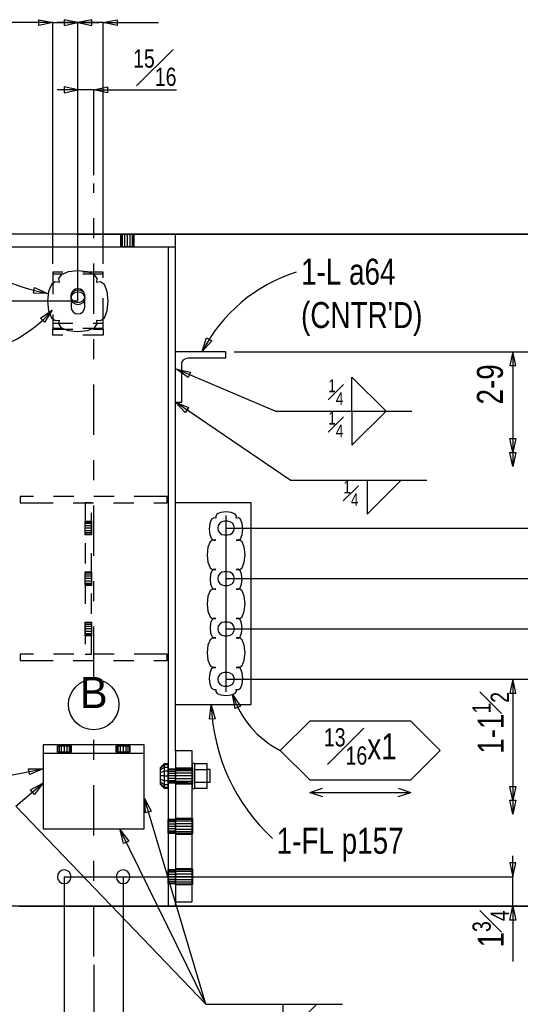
# Model space of a CAD drawing. Header units: inches. Extents: x -17.2 to 17.5, y -11.2 to 11.2.
# Tile 4 of 11: x -9 to -6.5, y 2.6 to 7.4. Entities that reach past the tile are written whole.
import ezdxf
from ezdxf.enums import TextEntityAlignment as Align

# ---------------------------------------------------------------- set-up
doc = ezdxf.new("R2010")
doc.units = ezdxf.units.IN
doc.header["$LTSCALE"] = 2.5
doc.header["$MEASUREMENT"] = 0
doc.linetypes.add('SDS2_5', pattern=[0.04, 0.02, -0.02])
doc.linetypes.add('SDS2_6', pattern=[0.2, 0.1, -0.05, 0, -0.05])
doc.layers.add('Layer_0', color=7, linetype='Continuous')
doc.layers.add('Outline', color=7, linetype='Continuous')
doc.styles.add('MTextWidth', font='txt', dxfattribs={"width": 0.8, "height": 0.2})

msp = doc.modelspace()

# ---------------------------------------------------------------- linework, layer by layer
at = {"color": 1, "linetype": 'Continuous'}
for p, q in [((-8.8508, 7.4228), (-9.1252, 7.4228)), ((-8.9197, 7.408), (-8.9197, 7.4375)), ((-8.9197, 7.4375), (-8.8508, 7.4228)), ((-8.8508, 7.4228), (-8.9197, 7.408)), ((-8.8508, 6.2267), (-8.8508, 7.4228)), ((-8.8508, 7.4228), (-8.7258, 7.4228)), ((-8.7258, 7.4228), (-8.8292, 7.4228)), ((-8.7258, 7.4228), (-8.7947, 7.4375)), ((-8.7947, 7.4375), (-8.7947, 7.408)), ((-8.7947, 7.408), (-8.7258, 7.4228)), ((-8.6569, 7.4375), (-8.7258, 7.4228)), ((-8.7258, 7.4228), (-8.6225, 7.4228)), ((-8.7258, 7.4228), (-8.6569, 7.408)), ((-8.7258, 7.0894), (-8.7258, 7.4228)), ((-8.6008, 7.4228), (-8.7258, 7.4228)), ((-8.7258, 7.0894), (-8.7258, 7.4228)), ((-8.6569, 7.408), (-8.6569, 7.4375)), ((-8.6008, 7.4228), (-8.5319, 7.4375)), ((-8.6008, 6.2267), (-8.6008, 7.4228)), ((-8.6008, 7.4228), (-8.3265, 7.4228)), ((-8.5319, 7.408), (-8.6008, 7.4228)), ((-8.5319, 7.4375), (-8.5319, 7.408)), ((-8.7258, 7.0894), (-8.8292, 7.0894)), ((-8.7258, 7.0894), (-8.7947, 7.1042)), ((-8.7947, 7.1042), (-8.7947, 7.0747)), ((-8.7947, 7.0747), (-8.7258, 7.0894)), ((-8.6477, 7.0894), (-8.7258, 7.0894)), ((-8.7258, 6.041), (-8.7258, 7.0894)), ((-8.6477, 7.0894), (-8.5788, 7.1042)), ((-8.6477, 6.666), (-8.6477, 7.0894)), ((-8.6477, 7.0894), (-8.2374, 7.0894)), ((-8.5788, 7.0747), (-8.6477, 7.0894)), ((-8.5788, 7.1042), (-8.5788, 7.0747)), ((-8.7258, 6.041), (-11.3049, 6.041)), ((-8.912, 5.9573), (-8.8535, 5.9965)), ((-8.8535, 5.9965), (-8.8909, 5.9367)), ((-8.8535, 5.9965), (-8.8535, 5.9965)), ((-8.8909, 5.9367), (-8.912, 5.9573)), ((-8.1099, 5.7924), (-8.0884, 5.8595)), ((-8.0628, 5.8448), (-8.1099, 5.7924)), ((-8.0884, 5.8595), (-8.0628, 5.8448)), ((-8.1099, 5.7924), (-8.1099, 5.7924)), ((-7.9506, 5.791), (-6.5696, 5.791)), ((-6.5696, 5.791), (-6.5844, 5.7221)), ((-6.5548, 5.7221), (-6.5696, 5.791)), ((-6.5696, 5.791), (-6.5696, 5.291)), ((-6.5696, 5.791), (-5.1728, 5.791)), ((-6.5844, 5.7221), (-6.5548, 5.7221)), ((-7.7486, 5.496), (-8.2371, 5.7035)), ((-8.2371, 5.7035), (-8.2371, 5.7035)), ((-8.2371, 5.7035), (-8.1679, 5.6901)), ((-8.1795, 5.6629), (-8.2371, 5.7035)), ((-8.1679, 5.6901), (-8.1795, 5.6629)), ((-7.3675, 5.496), (-7.3675, 5.6654)), ((-7.3675, 5.6654), (-7.1982, 5.496)), ((-7.6738, 5.1545), (-8.2423, 5.541)), ((-8.2423, 5.541), (-8.2423, 5.541)), ((-8.2423, 5.541), (-8.177, 5.5145)), ((-8.1936, 5.4901), (-8.2423, 5.541)), ((-8.177, 5.5145), (-8.1936, 5.4901)), ((-7.7486, 5.496), (-7.0712, 5.496)), ((-7.3675, 5.496), (-7.3675, 5.3267)), ((-7.3675, 5.3267), (-7.1982, 5.496)), ((-6.5696, 5.291), (-6.5844, 5.3599)), ((-6.5844, 5.3599), (-6.5548, 5.3599)), ((-6.5548, 5.3599), (-6.5696, 5.291)), ((-6.5696, 5.2221), (-6.5844, 5.291)), ((-6.5844, 5.291), (-6.5548, 5.291)), ((-6.5696, 5.291), (-6.5696, 5.2221)), ((-6.5548, 5.291), (-6.5696, 5.2221)), ((-7.6738, 5.1545), (-6.9964, 5.1545)), ((-7.2927, 5.1545), (-7.2927, 4.9851)), ((-7.2927, 4.9851), (-7.1234, 5.1545)), ((-7.9915, 4.1035), (-7.9915, 4.9785)), ((-7.9915, 4.916), (-6.2363, 4.916)), ((-7.9915, 4.666), (-6.2363, 4.666)), ((-7.9915, 4.666), (-6.2363, 4.666)), ((-7.9915, 4.416), (-6.2363, 4.416)), ((-7.9915, 4.416), (-6.2363, 4.416)), ((-7.9915, 4.166), (-6.5696, 4.166)), ((-6.5696, 4.166), (-6.5844, 4.0971)), ((-6.5548, 4.0971), (-6.5696, 4.166)), ((-6.5696, 4.166), (-6.5696, 3.566)), ((-6.5696, 4.166), (-6.2363, 4.166)), ((-6.5844, 4.0971), (-6.5548, 4.0971)), ((-9.5377, 3.5963), (-8.8997, 3.7214)), ((-8.9645, 3.6937), (-8.9702, 3.7226)), ((-8.9702, 3.7226), (-8.8997, 3.7214)), ((-8.8997, 3.7214), (-8.9645, 3.6937)), ((-8.8997, 3.7214), (-8.8997, 3.7214)), ((-9.0331, 3.537), (-8.8991, 3.6516)), ((-8.961, 3.6181), (-8.8991, 3.6516)), ((-8.9418, 3.5956), (-8.961, 3.6181)), ((-8.8991, 3.6516), (-8.9418, 3.5956)), ((-8.8991, 3.6516), (-8.8991, 3.6516)), ((-6.5696, 3.566), (-6.5844, 3.6349)), ((-6.5844, 3.6349), (-6.5548, 3.6349)), ((-6.5548, 3.6349), (-6.5696, 3.566)), ((-8.0915, 2.5544), (-8.3967, 3.5744)), ((-8.3967, 3.5744), (-8.3967, 3.5744)), ((-8.3967, 3.5744), (-8.3628, 3.5127)), ((-8.3911, 3.5042), (-8.3967, 3.5744)), ((-6.5696, 3.4971), (-6.5844, 3.566)), ((-6.5844, 3.566), (-6.5548, 3.566)), ((-6.5696, 3.566), (-6.5696, 3.4971)), ((-6.5548, 3.566), (-6.5696, 3.4971)), ((-8.0915, 2.5544), (-9.0331, 3.537)), ((-8.3628, 3.5127), (-8.3911, 3.5042)), ((-8.0915, 2.5544), (-8.5168, 3.4193)), ((-8.5168, 3.4193), (-8.5168, 3.4193)), ((-8.5168, 3.4193), (-8.4731, 3.364)), ((-8.4996, 3.351), (-8.5168, 3.4193)), ((-8.4731, 3.364), (-8.4996, 3.351)), ((-6.5696, 3.1868), (-6.5696, 3.2902)), ((-6.5548, 3.2557), (-6.5844, 3.2557)), ((-6.5844, 3.2557), (-6.5696, 3.1868)), ((-6.5696, 3.1868), (-6.5548, 3.2557)), ((-8.7935, 3.1868), (-8.7935, 2.0187)), ((-8.7935, 3.1868), (-6.5696, 3.1868)), ((-8.5019, 3.1868), (-8.5019, 2.0187)), ((-6.5696, 3.041), (-6.5696, 3.1868)), ((-8.2006, 3.041), (-6.5696, 3.041)), ((-6.5844, 2.9721), (-6.5696, 3.041)), ((-6.5696, 3.041), (-6.5696, 2.7667)), ((-6.5696, 3.041), (-6.5548, 2.9721)), ((-6.5548, 2.9721), (-6.5844, 2.9721)), ((-8.6477, 2.7493), (-8.6477, 2.0187)), ((-8.6477, 2.7493), (-8.6477, 2.0187)), ((-8.0915, 2.5544), (-7.4141, 2.5544)), ((-7.7105, 2.5544), (-7.7105, 2.3851)), ((-7.7105, 2.3851), (-7.5411, 2.5544))]:
    msp.add_line(p, q, dxfattribs=at)
for centre, radius, start, end in [((-7.4039, 5.4272), 0.7949, 107.648, 152.648), ((-9.3475, 6.4276), 0.6557, 273.8834, 318.8834)]:
    msp.add_arc(centre, radius, start, end, dxfattribs=at)
at = {"layer": 'Layer_0', "color": 2, "linetype": 'Continuous'}
for p, q in [((-8.2415, 6.3743), (-9.054, 6.3743)), ((-8.5149, 6.3747), (-8.5149, 6.3743)), ((-8.4472, 6.3743), (-8.4472, 6.3747)), ((-8.2415, 6.3118), (-8.2415, 6.3743)), ((-9.054, 6.3118), (-8.2415, 6.3118)), ((-8.5149, 6.3118), (-8.5149, 6.3114)), ((-8.4472, 6.3114), (-8.4472, 6.3118)), ((-8.2785, 6.3118), (-8.2785, 3.041)), ((-8.2423, 3.8118), (-8.2423, 6.3118)), ((-7.9923, 5.791), (-8.2423, 5.791)), ((-7.9923, 5.7597), (-7.9923, 5.791)), ((-8.211, 5.7285), (-8.2087, 5.7405)), ((-8.211, 5.541), (-8.211, 5.7285)), ((-8.2087, 5.7405), (-8.2019, 5.7506)), ((-8.2019, 5.7506), (-8.1918, 5.7574)), ((-8.1918, 5.7574), (-8.1798, 5.7597)), ((-8.1798, 5.7597), (-7.9923, 5.7597)), ((-8.2423, 5.541), (-8.211, 5.541)), ((-7.8673, 5.041), (-8.2423, 5.041)), ((-7.8673, 4.041), (-7.8673, 5.041)), ((-8.2423, 4.041), (-7.8673, 4.041)), ((-8.3977, 3.841), (-8.8977, 3.841)), ((-8.8977, 3.841), (-8.8977, 3.7993)), ((-8.3977, 3.7993), (-8.3977, 3.841)), ((-8.159, 3.8118), (-8.2423, 3.8118)), ((-8.2423, 3.8118), (-8.2423, 3.0618)), ((-8.159, 3.0618), (-8.159, 3.8118)), ((-8.8977, 3.7993), (-8.3977, 3.7993)), ((-8.8977, 3.7993), (-8.8977, 3.797)), ((-8.8977, 3.797), (-8.8977, 3.7902)), ((-8.8977, 3.7902), (-8.8977, 3.78)), ((-8.8977, 3.78), (-8.8977, 3.7681)), ((-8.8977, 3.7681), (-8.8977, 3.4243)), ((-8.3977, 3.797), (-8.3977, 3.7993)), ((-8.3977, 3.7902), (-8.3977, 3.797)), ((-8.3977, 3.78), (-8.3977, 3.7902)), ((-8.3977, 3.7681), (-8.3977, 3.78)), ((-8.3977, 3.4243), (-8.3977, 3.7681)), ((-8.2785, 3.7207), (-8.2787, 3.7207)), ((-8.1588, 3.7259), (-8.159, 3.7259)), ((-8.2787, 3.653), (-8.2785, 3.653)), ((-8.159, 3.6478), (-8.1588, 3.6478)), ((-8.2785, 3.4707), (-8.279, 3.4707)), ((-8.1585, 3.4759), (-8.159, 3.4759)), ((-8.8977, 3.4243), (-8.3977, 3.4243)), ((-8.279, 3.403), (-8.2785, 3.403)), ((-8.159, 3.3978), (-8.1585, 3.3978)), ((-8.1585, 3.2259), (-8.159, 3.2259)), ((-8.2785, 3.2207), (-8.279, 3.2207)), ((-8.279, 3.153), (-8.2785, 3.153)), ((-8.159, 3.1478), (-8.1585, 3.1478)), ((-9.0169, 3.041), (-9.0125, 3.041)), ((-9.0125, 3.041), (-9, 3.041)), ((-9, 3.041), (-8.9814, 3.041)), ((-8.9814, 3.041), (-8.9594, 3.041)), ((-8.9594, 3.041), (-8.336, 3.041)), ((-8.336, 3.041), (-8.314, 3.041)), ((-8.314, 3.041), (-8.2954, 3.041)), ((-8.2954, 3.041), (-8.2829, 3.041)), ((-8.2829, 3.041), (-8.2785, 3.041)), ((-8.2785, 3.041), (-8.2423, 3.041)), ((-8.2423, 3.0618), (-8.159, 3.0618)), ((-8.2423, 3.041), (-8.2423, 3.0618))]:
    msp.add_line(p, q, dxfattribs=at)
at = {"layer": 'Layer_0', "color": 1, "linetype": 'SDS2_5'}
for p, q in [((-8.5149, 6.3747), (-8.5123, 6.3747)), ((-8.5149, 6.3743), (-8.5149, 6.3118)), ((-8.5123, 6.3743), (-8.5123, 6.3747)), ((-8.5123, 6.3747), (-8.505, 6.3747)), ((-8.5123, 6.3118), (-8.5123, 6.3743)), ((-8.505, 6.3743), (-8.505, 6.3747)), ((-8.505, 6.3747), (-8.494, 6.3747)), ((-8.505, 6.3118), (-8.505, 6.3743)), ((-8.494, 6.3743), (-8.494, 6.3747)), ((-8.494, 6.3747), (-8.481, 6.3747)), ((-8.494, 6.3118), (-8.494, 6.3743)), ((-8.481, 6.3747), (-8.481, 6.3743)), ((-8.481, 6.3747), (-8.4681, 6.3747)), ((-8.481, 6.3743), (-8.481, 6.3118)), ((-8.4681, 6.3747), (-8.4571, 6.3747)), ((-8.4681, 6.3747), (-8.4681, 6.3743)), ((-8.4681, 6.3743), (-8.4681, 6.3118)), ((-8.4571, 6.3747), (-8.4498, 6.3747)), ((-8.4571, 6.3747), (-8.4571, 6.3743)), ((-8.4571, 6.3743), (-8.4571, 6.3118)), ((-8.4498, 6.3747), (-8.4472, 6.3747)), ((-8.4498, 6.3747), (-8.4498, 6.3743)), ((-8.4498, 6.3743), (-8.4498, 6.3118)), ((-8.4472, 6.3118), (-8.4472, 6.3743)), ((-8.5123, 6.3114), (-8.5149, 6.3114)), ((-8.5123, 6.3114), (-8.5123, 6.3118)), ((-8.505, 6.3114), (-8.5123, 6.3114)), ((-8.505, 6.3114), (-8.505, 6.3118)), ((-8.494, 6.3114), (-8.505, 6.3114)), ((-8.494, 6.3114), (-8.494, 6.3118)), ((-8.481, 6.3114), (-8.494, 6.3114)), ((-8.481, 6.3118), (-8.481, 6.3114)), ((-8.4681, 6.3114), (-8.481, 6.3114)), ((-8.4681, 6.3118), (-8.4681, 6.3114)), ((-8.4571, 6.3114), (-8.4681, 6.3114)), ((-8.4571, 6.3118), (-8.4571, 6.3114)), ((-8.4498, 6.3114), (-8.4571, 6.3114)), ((-8.4498, 6.3118), (-8.4498, 6.3114)), ((-8.4472, 6.3114), (-8.4498, 6.3114)), ((-8.6008, 6.1851), (-8.8508, 6.1851)), ((-8.8508, 6.1851), (-8.8508, 6.1757)), ((-8.6008, 6.1757), (-8.8508, 6.1757)), ((-8.8508, 6.1757), (-8.8508, 5.957)), ((-8.6008, 6.1757), (-8.6008, 6.1851)), ((-8.6008, 5.957), (-8.6008, 6.1757)), ((-8.7597, 6.0659), (-8.7571, 6.0782)), ((-8.7597, 6.0563), (-8.7571, 6.0687)), ((-8.7571, 6.0535), (-8.7597, 6.0659)), ((-8.7571, 6.0439), (-8.7597, 6.0563)), ((-8.7571, 6.0782), (-8.7498, 6.0887)), ((-8.7571, 6.0687), (-8.7498, 6.0791)), ((-8.7498, 6.0887), (-8.7388, 6.0957)), ((-8.7498, 6.0791), (-8.7388, 6.0862)), ((-8.7388, 6.0957), (-8.7258, 6.0982)), ((-8.7388, 6.0862), (-8.7258, 6.0886)), ((-8.7258, 6.0982), (-8.7129, 6.0957)), ((-8.7258, 6.0886), (-8.7129, 6.0862)), ((-8.7129, 6.0957), (-8.7019, 6.0887)), ((-8.7129, 6.0862), (-8.7019, 6.0791)), ((-8.7019, 6.0887), (-8.6946, 6.0782)), ((-8.7019, 6.0791), (-8.6946, 6.0687)), ((-8.6946, 6.0782), (-8.692, 6.0659)), ((-8.6946, 6.0687), (-8.692, 6.0563)), ((-8.692, 6.0659), (-8.6946, 6.0535)), ((-8.692, 6.0563), (-8.6946, 6.0439)), ((-8.7498, 6.043), (-8.7571, 6.0535)), ((-8.7498, 6.0335), (-8.7571, 6.0439)), ((-8.7388, 6.036), (-8.7498, 6.043)), ((-8.7388, 6.0264), (-8.7498, 6.0335)), ((-8.7258, 6.0336), (-8.7388, 6.036)), ((-8.7258, 6.024), (-8.7388, 6.0264)), ((-8.7129, 6.036), (-8.7258, 6.0336)), ((-8.7129, 6.0264), (-8.7258, 6.024)), ((-8.7019, 6.043), (-8.7129, 6.036)), ((-8.7019, 6.0335), (-8.7129, 6.0264)), ((-8.6946, 6.0535), (-8.7019, 6.043)), ((-8.6946, 6.0439), (-8.7019, 6.0335)), ((-8.8508, 5.957), (-8.8508, 5.9449)), ((-8.8508, 5.9449), (-8.8508, 5.9332)), ((-8.8508, 5.9332), (-8.8508, 5.9237)), ((-8.8508, 5.9332), (-8.6008, 5.9332)), ((-8.8508, 5.9237), (-8.8508, 5.9178)), ((-8.8508, 5.9178), (-8.8508, 5.903)), ((-8.6008, 5.9449), (-8.6008, 5.957)), ((-8.6008, 5.9332), (-8.6008, 5.9449)), ((-8.6008, 5.9237), (-8.6008, 5.9332)), ((-8.6008, 5.9178), (-8.6008, 5.9237)), ((-8.6008, 5.9029), (-8.6008, 5.9178)), ((-8.6008, 5.9067), (-8.8508, 5.9067)), ((-8.8508, 5.903), (-8.8508, 5.9029)), ((-8.8508, 5.9029), (-8.6008, 5.9029)), ((-8.8508, 5.8731), (-8.8508, 5.9029)), ((-8.6008, 5.8731), (-8.8508, 5.8731)), ((-8.6008, 5.9029), (-8.6008, 5.8731)), ((-8.9492, 5.0722), (-9.0117, 5.0722)), ((-9.0117, 5.0722), (-9.0117, 5.041)), ((-9.0117, 5.041), (-8.9492, 5.041)), ((-8.3463, 5.0722), (-8.9492, 5.0722)), ((-8.9492, 5.041), (-8.3463, 5.041)), ((-8.6592, 5.041), (-8.6904, 5.041)), ((-8.6904, 5.041), (-8.6904, 4.291)), ((-8.6592, 4.291), (-8.6592, 5.041)), ((-8.2838, 5.0722), (-8.3463, 5.0722)), ((-8.3463, 5.041), (-8.2838, 5.041)), ((-8.2838, 5.041), (-8.2838, 5.0722)), ((-8.6908, 4.9499), (-8.6588, 4.9499)), ((-8.6908, 4.9473), (-8.6908, 4.9499)), ((-8.6908, 4.9473), (-8.6588, 4.9473)), ((-8.6908, 4.9399), (-8.6908, 4.9473)), ((-8.6908, 4.9399), (-8.6588, 4.9399)), ((-8.6908, 4.929), (-8.6908, 4.9399)), ((-8.6588, 4.9499), (-8.6588, 4.9473)), ((-8.6588, 4.9473), (-8.6588, 4.9399)), ((-8.6588, 4.9399), (-8.6588, 4.929)), ((-8.6908, 4.929), (-8.6588, 4.929)), ((-8.6908, 4.916), (-8.6908, 4.929)), ((-8.6588, 4.916), (-8.6908, 4.916)), ((-8.6908, 4.903), (-8.6908, 4.916)), ((-8.6588, 4.903), (-8.6908, 4.903)), ((-8.6908, 4.8921), (-8.6908, 4.903)), ((-8.6588, 4.8921), (-8.6908, 4.8921)), ((-8.6908, 4.8847), (-8.6908, 4.8921)), ((-8.6588, 4.8847), (-8.6908, 4.8847)), ((-8.6908, 4.8821), (-8.6908, 4.8847)), ((-8.6588, 4.929), (-8.6588, 4.916)), ((-8.6588, 4.916), (-8.6588, 4.903)), ((-8.6588, 4.903), (-8.6588, 4.8921)), ((-8.6588, 4.8921), (-8.6588, 4.8847)), ((-8.6588, 4.8847), (-8.6588, 4.8821)), ((-8.6588, 4.8821), (-8.6908, 4.8821)), ((-8.6908, 4.6999), (-8.6588, 4.6999)), ((-8.6908, 4.6973), (-8.6908, 4.6999)), ((-8.6908, 4.6973), (-8.6588, 4.6973)), ((-8.6908, 4.6899), (-8.6908, 4.6973)), ((-8.6908, 4.6899), (-8.6588, 4.6899)), ((-8.6908, 4.679), (-8.6908, 4.6899)), ((-8.6588, 4.6999), (-8.6588, 4.6973)), ((-8.6588, 4.6973), (-8.6588, 4.6899)), ((-8.6588, 4.6899), (-8.6588, 4.679)), ((-8.6908, 4.679), (-8.6588, 4.679)), ((-8.6908, 4.666), (-8.6908, 4.679)), ((-8.6588, 4.666), (-8.6908, 4.666)), ((-8.6908, 4.653), (-8.6908, 4.666)), ((-8.6588, 4.653), (-8.6908, 4.653)), ((-8.6908, 4.6421), (-8.6908, 4.653)), ((-8.6588, 4.6421), (-8.6908, 4.6421)), ((-8.6908, 4.6347), (-8.6908, 4.6421)), ((-8.6588, 4.679), (-8.6588, 4.666)), ((-8.6588, 4.666), (-8.6588, 4.653)), ((-8.6588, 4.653), (-8.6588, 4.6421)), ((-8.6588, 4.6421), (-8.6588, 4.6347)), ((-8.6588, 4.6347), (-8.6908, 4.6347)), ((-8.6908, 4.6321), (-8.6908, 4.6347)), ((-8.6588, 4.6321), (-8.6908, 4.6321)), ((-8.6588, 4.6347), (-8.6588, 4.6321)), ((-8.6908, 4.4499), (-8.6588, 4.4499)), ((-8.6908, 4.4473), (-8.6908, 4.4499)), ((-8.6908, 4.4473), (-8.6588, 4.4473)), ((-8.6908, 4.4399), (-8.6908, 4.4473)), ((-8.6588, 4.4499), (-8.6588, 4.4473)), ((-8.6588, 4.4473), (-8.6588, 4.4399)), ((-8.6908, 4.4399), (-8.6588, 4.4399)), ((-8.6908, 4.429), (-8.6908, 4.4399)), ((-8.6908, 4.429), (-8.6588, 4.429)), ((-8.6908, 4.416), (-8.6908, 4.429)), ((-8.6588, 4.416), (-8.6908, 4.416)), ((-8.6908, 4.403), (-8.6908, 4.416)), ((-8.6588, 4.403), (-8.6908, 4.403)), ((-8.6908, 4.3921), (-8.6908, 4.403)), ((-8.6588, 4.4399), (-8.6588, 4.429)), ((-8.6588, 4.429), (-8.6588, 4.416)), ((-8.6588, 4.416), (-8.6588, 4.403)), ((-8.6588, 4.403), (-8.6588, 4.3921)), ((-8.6588, 4.3921), (-8.6908, 4.3921)), ((-8.6908, 4.3847), (-8.6908, 4.3921)), ((-8.6588, 4.3847), (-8.6908, 4.3847)), ((-8.6908, 4.3821), (-8.6908, 4.3847)), ((-8.6588, 4.3821), (-8.6908, 4.3821)), ((-8.6588, 4.3921), (-8.6588, 4.3847)), ((-8.6588, 4.3847), (-8.6588, 4.3821)), ((-8.9492, 4.291), (-9.0117, 4.291)), ((-9.0117, 4.291), (-9.0117, 4.2597)), ((-9.0117, 4.2597), (-8.9492, 4.2597)), ((-8.3463, 4.291), (-8.9492, 4.291)), ((-8.9492, 4.2597), (-8.3463, 4.2597)), ((-8.6904, 4.291), (-8.6592, 4.291)), ((-8.2838, 4.291), (-8.3463, 4.291)), ((-8.3463, 4.2597), (-8.2838, 4.2597)), ((-8.2838, 4.2597), (-8.2838, 4.291)), ((-8.8274, 3.8358), (-8.8274, 3.8362)), ((-8.8274, 3.8362), (-8.8248, 3.8362)), ((-8.8274, 3.8045), (-8.8274, 3.8358)), ((-8.8248, 3.8358), (-8.8248, 3.8362)), ((-8.8248, 3.8362), (-8.8175, 3.8362)), ((-8.8248, 3.8045), (-8.8248, 3.8358)), ((-8.8175, 3.8358), (-8.8175, 3.8362)), ((-8.8175, 3.8362), (-8.8065, 3.8362)), ((-8.8175, 3.8045), (-8.8175, 3.8358)), ((-8.8065, 3.8358), (-8.8065, 3.8362)), ((-8.8065, 3.8362), (-8.7935, 3.8362)), ((-8.8065, 3.8045), (-8.8065, 3.8358)), ((-8.7935, 3.8362), (-8.7935, 3.8358)), ((-8.7935, 3.8362), (-8.7806, 3.8362)), ((-8.7935, 3.8358), (-8.7935, 3.8045)), ((-8.7806, 3.8362), (-8.7806, 3.8358)), ((-8.7806, 3.8362), (-8.7696, 3.8362)), ((-8.7806, 3.8358), (-8.7806, 3.8045)), ((-8.7696, 3.8362), (-8.7696, 3.8358)), ((-8.7696, 3.8362), (-8.7623, 3.8362)), ((-8.7696, 3.8358), (-8.7696, 3.8045)), ((-8.7623, 3.8362), (-8.7623, 3.8358)), ((-8.7623, 3.8362), (-8.7597, 3.8362)), ((-8.7623, 3.8358), (-8.7623, 3.8045)), ((-8.7597, 3.8362), (-8.7597, 3.8358)), ((-8.7597, 3.8358), (-8.7597, 3.8045)), ((-8.5357, 3.8358), (-8.5357, 3.8362)), ((-8.5357, 3.8362), (-8.5332, 3.8362)), ((-8.5357, 3.8045), (-8.5357, 3.8358)), ((-8.5332, 3.8358), (-8.5332, 3.8362)), ((-8.5332, 3.8362), (-8.5258, 3.8362)), ((-8.5332, 3.8045), (-8.5332, 3.8358)), ((-8.5258, 3.8358), (-8.5258, 3.8362)), ((-8.5258, 3.8362), (-8.5148, 3.8362)), ((-8.5258, 3.8045), (-8.5258, 3.8358)), ((-8.5148, 3.8358), (-8.5148, 3.8362)), ((-8.5148, 3.8362), (-8.5019, 3.8362)), ((-8.5148, 3.8045), (-8.5148, 3.8358)), ((-8.5019, 3.8362), (-8.5019, 3.8358)), ((-8.5019, 3.8362), (-8.4889, 3.8362)), ((-8.5019, 3.8358), (-8.5019, 3.8045)), ((-8.4889, 3.8362), (-8.4889, 3.8358)), ((-8.4889, 3.8362), (-8.4779, 3.8362)), ((-8.4889, 3.8358), (-8.4889, 3.8045)), ((-8.4779, 3.8362), (-8.4779, 3.8358)), ((-8.4779, 3.8362), (-8.4706, 3.8362)), ((-8.4779, 3.8358), (-8.4779, 3.8045)), ((-8.4706, 3.8362), (-8.4706, 3.8358)), ((-8.4706, 3.8362), (-8.468, 3.8362)), ((-8.4706, 3.8358), (-8.4706, 3.8045)), ((-8.468, 3.8362), (-8.468, 3.8358)), ((-8.468, 3.8358), (-8.468, 3.8045)), ((-8.8274, 3.8041), (-8.8274, 3.8045)), ((-8.8248, 3.8041), (-8.8274, 3.8041)), ((-8.8248, 3.8041), (-8.8248, 3.8045)), ((-8.8175, 3.8041), (-8.8248, 3.8041)), ((-8.8175, 3.8041), (-8.8175, 3.8045)), ((-8.8065, 3.8041), (-8.8175, 3.8041)), ((-8.8065, 3.8041), (-8.8065, 3.8045)), ((-8.7935, 3.8041), (-8.8065, 3.8041)), ((-8.7935, 3.8045), (-8.7935, 3.8041)), ((-8.7806, 3.8041), (-8.7935, 3.8041)), ((-8.7806, 3.8045), (-8.7806, 3.8041)), ((-8.7696, 3.8041), (-8.7806, 3.8041)), ((-8.7696, 3.8045), (-8.7696, 3.8041)), ((-8.7623, 3.8041), (-8.7696, 3.8041)), ((-8.7623, 3.8045), (-8.7623, 3.8041)), ((-8.7597, 3.8041), (-8.7623, 3.8041)), ((-8.7597, 3.8045), (-8.7597, 3.8041)), ((-8.5357, 3.8041), (-8.5357, 3.8045)), ((-8.5332, 3.8041), (-8.5357, 3.8041)), ((-8.5332, 3.8041), (-8.5332, 3.8045)), ((-8.5258, 3.8041), (-8.5332, 3.8041)), ((-8.5258, 3.8041), (-8.5258, 3.8045)), ((-8.5148, 3.8041), (-8.5258, 3.8041)), ((-8.5148, 3.8041), (-8.5148, 3.8045)), ((-8.5019, 3.8041), (-8.5148, 3.8041)), ((-8.5019, 3.8045), (-8.5019, 3.8041)), ((-8.4889, 3.8041), (-8.5019, 3.8041)), ((-8.4889, 3.8045), (-8.4889, 3.8041)), ((-8.4779, 3.8041), (-8.4889, 3.8041)), ((-8.4779, 3.8045), (-8.4779, 3.8041)), ((-8.4706, 3.8041), (-8.4779, 3.8041)), ((-8.4706, 3.8045), (-8.4706, 3.8041)), ((-8.468, 3.8041), (-8.4706, 3.8041)), ((-8.468, 3.8045), (-8.468, 3.8041)), ((-8.2787, 3.7207), (-8.279, 3.7207)), ((-8.279, 3.7181), (-8.279, 3.7207)), ((-8.279, 3.7181), (-8.2787, 3.7181)), ((-8.279, 3.7108), (-8.279, 3.7181)), ((-8.2787, 3.7181), (-8.2785, 3.7181)), ((-8.1588, 3.7181), (-8.2787, 3.7181)), ((-8.2419, 3.7207), (-8.2785, 3.7207)), ((-8.2785, 3.7181), (-8.2419, 3.7181)), ((-8.159, 3.7259), (-8.2427, 3.7259)), ((-8.2427, 3.7229), (-8.2427, 3.7259)), ((-8.2427, 3.7229), (-8.159, 3.7229)), ((-8.2427, 3.7145), (-8.2427, 3.7229)), ((-8.2427, 3.7145), (-8.159, 3.7145)), ((-8.2427, 3.7018), (-8.2427, 3.7145)), ((-8.2419, 3.7207), (-8.2419, 3.7181)), ((-8.159, 3.7229), (-8.1588, 3.7229)), ((-8.159, 3.7145), (-8.1588, 3.7145)), ((-8.1585, 3.7259), (-8.1588, 3.7259)), ((-8.1588, 3.7229), (-8.1585, 3.7229)), ((-8.1588, 3.7145), (-8.1585, 3.7145)), ((-8.1585, 3.7259), (-8.1585, 3.7229)), ((-8.1585, 3.7229), (-8.1585, 3.7145)), ((-8.1585, 3.7145), (-8.1585, 3.7018)), ((-8.279, 3.7108), (-8.2787, 3.7108)), ((-8.279, 3.6998), (-8.279, 3.7108)), ((-8.279, 3.6998), (-8.2787, 3.6998)), ((-8.279, 3.6868), (-8.279, 3.6998)), ((-8.279, 3.6739), (-8.279, 3.6868)), ((-8.2787, 3.6739), (-8.279, 3.6739)), ((-8.279, 3.6629), (-8.279, 3.6739)), ((-8.2787, 3.6629), (-8.279, 3.6629)), ((-8.279, 3.6556), (-8.279, 3.6629)), ((-8.2787, 3.7108), (-8.2785, 3.7108)), ((-8.2787, 3.6998), (-8.2785, 3.6998)), ((-8.2785, 3.6868), (-8.2787, 3.6868)), ((-8.2785, 3.6739), (-8.2787, 3.6739)), ((-8.2785, 3.6629), (-8.2787, 3.6629)), ((-8.2785, 3.7108), (-8.2419, 3.7108)), ((-8.2785, 3.6998), (-8.2419, 3.6998)), ((-8.2423, 3.6868), (-8.2785, 3.6868)), ((-8.2419, 3.6739), (-8.2785, 3.6739)), ((-8.2419, 3.6629), (-8.2785, 3.6629)), ((-8.2427, 3.7018), (-8.159, 3.7018)), ((-8.2427, 3.6868), (-8.2427, 3.7018)), ((-8.159, 3.6868), (-8.2427, 3.6868)), ((-8.2427, 3.6719), (-8.2427, 3.6868)), ((-8.159, 3.6719), (-8.2427, 3.6719)), ((-8.2427, 3.6592), (-8.2427, 3.6719)), ((-8.2419, 3.7108), (-8.2419, 3.6998)), ((-8.2419, 3.6998), (-8.2419, 3.6868)), ((-8.2419, 3.6868), (-8.2419, 3.6739)), ((-8.2419, 3.6739), (-8.2419, 3.6629)), ((-8.159, 3.7018), (-8.1588, 3.7018)), ((-8.1588, 3.6868), (-8.159, 3.6868)), ((-8.1588, 3.6719), (-8.159, 3.6719)), ((-8.1588, 3.7018), (-8.1585, 3.7018)), ((-8.1585, 3.6868), (-8.1588, 3.6868)), ((-8.1585, 3.6719), (-8.1588, 3.6719)), ((-8.1585, 3.7018), (-8.1585, 3.6868)), ((-8.1585, 3.6868), (-8.1585, 3.6719)), ((-8.1585, 3.6719), (-8.1585, 3.6592)), ((-8.2787, 3.6556), (-8.279, 3.6556)), ((-8.279, 3.653), (-8.279, 3.6556)), ((-8.279, 3.653), (-8.2787, 3.653)), ((-8.2785, 3.6556), (-8.2787, 3.6556)), ((-8.2787, 3.6556), (-8.1588, 3.6556)), ((-8.2419, 3.6556), (-8.2785, 3.6556)), ((-8.2785, 3.653), (-8.2419, 3.653)), ((-8.159, 3.6592), (-8.2427, 3.6592)), ((-8.2427, 3.6507), (-8.2427, 3.6592)), ((-8.159, 3.6507), (-8.2427, 3.6507)), ((-8.2427, 3.6478), (-8.2427, 3.6507)), ((-8.2427, 3.6478), (-8.159, 3.6478)), ((-8.2419, 3.6556), (-8.2419, 3.653)), ((-8.1588, 3.6592), (-8.159, 3.6592)), ((-8.1588, 3.6507), (-8.159, 3.6507)), ((-8.1585, 3.6592), (-8.1588, 3.6592)), ((-8.1585, 3.6507), (-8.1588, 3.6507)), ((-8.1588, 3.6478), (-8.1585, 3.6478)), ((-8.1585, 3.6592), (-8.1585, 3.6507)), ((-8.1585, 3.6507), (-8.1585, 3.6478)), ((-8.279, 3.4681), (-8.279, 3.4707)), ((-8.279, 3.4681), (-8.2785, 3.4681)), ((-8.279, 3.4608), (-8.279, 3.4681)), ((-8.2419, 3.4707), (-8.2785, 3.4707)), ((-8.2785, 3.4681), (-8.2419, 3.4681)), ((-8.159, 3.4759), (-8.2427, 3.4759)), ((-8.2427, 3.4729), (-8.2427, 3.4759)), ((-8.2427, 3.4729), (-8.159, 3.4729)), ((-8.2427, 3.4645), (-8.2427, 3.4729)), ((-8.2419, 3.4707), (-8.2419, 3.4681)), ((-8.159, 3.4729), (-8.1585, 3.4729)), ((-8.1585, 3.4759), (-8.1585, 3.4729)), ((-8.1585, 3.4729), (-8.1585, 3.4645)), ((-8.279, 3.4608), (-8.2785, 3.4608)), ((-8.279, 3.4498), (-8.279, 3.4608)), ((-8.279, 3.4498), (-8.2785, 3.4498)), ((-8.279, 3.4368), (-8.279, 3.4498)), ((-8.2785, 3.4368), (-8.279, 3.4368)), ((-8.279, 3.4239), (-8.279, 3.4368)), ((-8.2785, 3.4239), (-8.279, 3.4239)), ((-8.279, 3.4129), (-8.279, 3.4239)), ((-8.2785, 3.4608), (-8.2419, 3.4608)), ((-8.2785, 3.4498), (-8.2419, 3.4498)), ((-8.2423, 3.4368), (-8.2785, 3.4368)), ((-8.2419, 3.4239), (-8.2785, 3.4239)), ((-8.2427, 3.4645), (-8.159, 3.4645)), ((-8.2427, 3.4518), (-8.2427, 3.4645)), ((-8.2427, 3.4518), (-8.159, 3.4518)), ((-8.2427, 3.4368), (-8.2427, 3.4518)), ((-8.159, 3.4368), (-8.2427, 3.4368)), ((-8.2427, 3.4219), (-8.2427, 3.4368)), ((-8.159, 3.4219), (-8.2427, 3.4219)), ((-8.2427, 3.4092), (-8.2427, 3.4219)), ((-8.2419, 3.4608), (-8.2419, 3.4498)), ((-8.2419, 3.4498), (-8.2419, 3.4368)), ((-8.2419, 3.4368), (-8.2419, 3.4239)), ((-8.2419, 3.4239), (-8.2419, 3.4129)), ((-8.159, 3.4645), (-8.1585, 3.4645)), ((-8.159, 3.4518), (-8.1585, 3.4518)), ((-8.1585, 3.4368), (-8.159, 3.4368)), ((-8.1585, 3.4219), (-8.159, 3.4219)), ((-8.1585, 3.4645), (-8.1585, 3.4518)), ((-8.1585, 3.4518), (-8.1585, 3.4368)), ((-8.1585, 3.4368), (-8.1585, 3.4219)), ((-8.1585, 3.4219), (-8.1585, 3.4092)), ((-8.2785, 3.4129), (-8.279, 3.4129)), ((-8.279, 3.4056), (-8.279, 3.4129)), ((-8.2785, 3.4056), (-8.279, 3.4056)), ((-8.279, 3.403), (-8.279, 3.4056)), ((-8.2419, 3.4129), (-8.2785, 3.4129)), ((-8.2419, 3.4056), (-8.2785, 3.4056)), ((-8.2785, 3.403), (-8.2419, 3.403)), ((-8.159, 3.4092), (-8.2427, 3.4092)), ((-8.2427, 3.4007), (-8.2427, 3.4092)), ((-8.159, 3.4007), (-8.2427, 3.4007)), ((-8.2427, 3.3978), (-8.2427, 3.4007)), ((-8.2427, 3.3978), (-8.159, 3.3978)), ((-8.2419, 3.4056), (-8.2419, 3.403)), ((-8.1585, 3.4092), (-8.159, 3.4092)), ((-8.1585, 3.4007), (-8.159, 3.4007)), ((-8.1585, 3.4092), (-8.1585, 3.4007)), ((-8.1585, 3.4007), (-8.1585, 3.3978)), ((-8.159, 3.2259), (-8.2427, 3.2259)), ((-8.2427, 3.2229), (-8.2427, 3.2259)), ((-8.1585, 3.2259), (-8.1585, 3.2229)), ((-8.279, 3.2181), (-8.279, 3.2207)), ((-8.279, 3.2181), (-8.2785, 3.2181)), ((-8.279, 3.2108), (-8.279, 3.2181)), ((-8.279, 3.2108), (-8.2785, 3.2108)), ((-8.279, 3.1998), (-8.279, 3.2108)), ((-8.279, 3.1998), (-8.2785, 3.1998)), ((-8.279, 3.1868), (-8.279, 3.1998)), ((-8.2785, 3.1868), (-8.279, 3.1868)), ((-8.279, 3.1739), (-8.279, 3.1868)), ((-8.2419, 3.2207), (-8.2785, 3.2207)), ((-8.2785, 3.2181), (-8.2419, 3.2181)), ((-8.2785, 3.2108), (-8.2419, 3.2108)), ((-8.2785, 3.1998), (-8.2419, 3.1998)), ((-8.2423, 3.1868), (-8.2785, 3.1868)), ((-8.2427, 3.2229), (-8.159, 3.2229)), ((-8.2427, 3.2145), (-8.2427, 3.2229)), ((-8.2427, 3.2145), (-8.159, 3.2145)), ((-8.2427, 3.2018), (-8.2427, 3.2145)), ((-8.2427, 3.2018), (-8.159, 3.2018)), ((-8.2427, 3.1868), (-8.2427, 3.2018)), ((-8.159, 3.1868), (-8.2427, 3.1868)), ((-8.2427, 3.1719), (-8.2427, 3.1868)), ((-8.2419, 3.2207), (-8.2419, 3.2181)), ((-8.2419, 3.2108), (-8.2419, 3.1998)), ((-8.2419, 3.1998), (-8.2419, 3.1868)), ((-8.2419, 3.1868), (-8.2419, 3.1739)), ((-8.159, 3.2229), (-8.1585, 3.2229)), ((-8.159, 3.2145), (-8.1585, 3.2145)), ((-8.159, 3.2018), (-8.1585, 3.2018)), ((-8.1585, 3.1868), (-8.159, 3.1868)), ((-8.1585, 3.2229), (-8.1585, 3.2145)), ((-8.1585, 3.2145), (-8.1585, 3.2018)), ((-8.1585, 3.2018), (-8.1585, 3.1868)), ((-8.1585, 3.1868), (-8.1585, 3.1719)), ((-8.2785, 3.1739), (-8.279, 3.1739)), ((-8.279, 3.1629), (-8.279, 3.1739)), ((-8.2785, 3.1629), (-8.279, 3.1629)), ((-8.279, 3.1556), (-8.279, 3.1629)), ((-8.2785, 3.1556), (-8.279, 3.1556)), ((-8.279, 3.153), (-8.279, 3.1556)), ((-8.2419, 3.1739), (-8.2785, 3.1739)), ((-8.2419, 3.1629), (-8.2785, 3.1629)), ((-8.2419, 3.1556), (-8.2785, 3.1556)), ((-8.2785, 3.153), (-8.2419, 3.153)), ((-8.159, 3.1719), (-8.2427, 3.1719)), ((-8.2427, 3.1592), (-8.2427, 3.1719)), ((-8.159, 3.1592), (-8.2427, 3.1592)), ((-8.2427, 3.1507), (-8.2427, 3.1592)), ((-8.159, 3.1507), (-8.2427, 3.1507)), ((-8.2427, 3.1478), (-8.2427, 3.1507)), ((-8.2427, 3.1478), (-8.159, 3.1478)), ((-8.2419, 3.1739), (-8.2419, 3.1629)), ((-8.2419, 3.1556), (-8.2419, 3.153)), ((-8.1585, 3.1719), (-8.159, 3.1719)), ((-8.1585, 3.1592), (-8.159, 3.1592)), ((-8.1585, 3.1507), (-8.159, 3.1507)), ((-8.1585, 3.1719), (-8.1585, 3.1592)), ((-8.1585, 3.1592), (-8.1585, 3.1507)), ((-8.1585, 3.1507), (-8.1585, 3.1478))]:
    msp.add_line(p, q, dxfattribs=at)
at = {"layer": 'Layer_0', "color": 1, "linetype": 'Continuous'}
for p, q in [((-8.2982, 3.747), (-8.3178, 3.7269)), ((-8.2982, 3.7424), (-8.3178, 3.7239)), ((-8.2982, 3.7294), (-8.3178, 3.7152)), ((-8.3178, 3.7269), (-8.3178, 3.7239)), ((-8.3178, 3.7239), (-8.3178, 3.7152)), ((-8.3178, 3.7152), (-8.3178, 3.7022)), ((-8.2787, 3.747), (-8.2982, 3.747)), ((-8.2982, 3.747), (-8.2982, 3.7424)), ((-8.2787, 3.7424), (-8.2982, 3.7424)), ((-8.2982, 3.7424), (-8.2982, 3.7294)), ((-8.2787, 3.7294), (-8.2982, 3.7294)), ((-8.2982, 3.7294), (-8.2982, 3.7098)), ((-8.2787, 3.7424), (-8.2787, 3.747)), ((-8.2787, 3.7294), (-8.2787, 3.7424)), ((-8.2787, 3.7098), (-8.2787, 3.7294)), ((-8.1458, 3.7493), (-8.1588, 3.7493)), ((-8.1588, 3.7493), (-8.1588, 3.7446)), ((-8.1588, 3.7446), (-8.1588, 3.731)), ((-8.1588, 3.731), (-8.1588, 3.7107)), ((-8.1458, 3.7446), (-8.1458, 3.7493)), ((-8.0846, 3.747), (-8.1458, 3.747)), ((-8.1458, 3.731), (-8.1458, 3.7446)), ((-8.1458, 3.7107), (-8.1458, 3.731)), ((-8.0846, 3.7169), (-8.1458, 3.7169)), ((-8.0846, 3.7169), (-8.0846, 3.747)), ((-8.0702, 3.7181), (-8.0846, 3.7181)), ((-8.0846, 3.6568), (-8.0846, 3.7169)), ((-8.0702, 3.7139), (-8.0702, 3.7181)), ((-8.0702, 3.7025), (-8.0702, 3.7139)), ((-8.2982, 3.7098), (-8.3178, 3.7022)), ((-8.3178, 3.7022), (-8.3178, 3.6868)), ((-8.2982, 3.6868), (-8.3178, 3.6868)), ((-8.3178, 3.6868), (-8.3178, 3.6715)), ((-8.3178, 3.6715), (-8.2982, 3.6638)), ((-8.3178, 3.6715), (-8.3178, 3.6585)), ((-8.2787, 3.7098), (-8.2982, 3.7098)), ((-8.2982, 3.7098), (-8.2982, 3.6868)), ((-8.2982, 3.6868), (-8.2787, 3.6868)), ((-8.2982, 3.6868), (-8.2982, 3.6638)), ((-8.2982, 3.6638), (-8.2787, 3.6638)), ((-8.2982, 3.6638), (-8.2982, 3.6443)), ((-8.2787, 3.6868), (-8.2787, 3.7098)), ((-8.2787, 3.6638), (-8.2787, 3.6868)), ((-8.2787, 3.6443), (-8.2787, 3.6638)), ((-8.1588, 3.7107), (-8.1588, 3.6868)), ((-8.1588, 3.6868), (-8.1588, 3.6629)), ((-8.1588, 3.6629), (-8.1588, 3.6426)), ((-8.1458, 3.6868), (-8.1458, 3.7107)), ((-8.1458, 3.6629), (-8.1458, 3.6868)), ((-8.1458, 3.6426), (-8.1458, 3.6629)), ((-8.0702, 3.6868), (-8.0702, 3.7025)), ((-8.0702, 3.6712), (-8.0702, 3.6868)), ((-8.0702, 3.6598), (-8.0702, 3.6712)), ((-8.3178, 3.6585), (-8.2982, 3.6443)), ((-8.3178, 3.6585), (-8.3178, 3.6498)), ((-8.3178, 3.6498), (-8.2982, 3.6313)), ((-8.3178, 3.6498), (-8.3178, 3.6467)), ((-8.3178, 3.6467), (-8.2982, 3.6267)), ((-8.2982, 3.6443), (-8.2787, 3.6443)), ((-8.2982, 3.6443), (-8.2982, 3.6313)), ((-8.2982, 3.6313), (-8.2787, 3.6313)), ((-8.2982, 3.6313), (-8.2982, 3.6267)), ((-8.2982, 3.6267), (-8.2787, 3.6267)), ((-8.2787, 3.6313), (-8.2787, 3.6443)), ((-8.2787, 3.6267), (-8.2787, 3.6313)), ((-8.1588, 3.6426), (-8.1588, 3.6291)), ((-8.1588, 3.6291), (-8.1588, 3.6243)), ((-8.1588, 3.6243), (-8.1458, 3.6243)), ((-8.1458, 3.6568), (-8.0846, 3.6568)), ((-8.1458, 3.6291), (-8.1458, 3.6426)), ((-8.1458, 3.6243), (-8.1458, 3.6291)), ((-8.1458, 3.6267), (-8.0846, 3.6267)), ((-8.0846, 3.6267), (-8.0846, 3.6568)), ((-8.0846, 3.6556), (-8.0702, 3.6556)), ((-8.0702, 3.6556), (-8.0702, 3.6598))]:
    msp.add_line(p, q, dxfattribs=at)
at = {"layer": 'Layer_0', "color": 2, "linetype": 'Continuous'}
for points in [[(-8.6321, 6.1347), (-8.6303, 6.1534), (-8.6431, 6.1725), (-8.678, 6.1865), (-8.7258, 6.1916), (-8.7736, 6.1865), (-8.8086, 6.1725), (-8.8214, 6.1534), (-8.8196, 6.1347), (-8.8382, 6.1366), (-8.8574, 6.1238), (-8.8714, 6.0888), (-8.8765, 6.041), (-8.8714, 5.9932), (-8.8574, 5.9582), (-8.8382, 5.9454), (-8.8196, 5.9472), (-8.8214, 5.9286), (-8.8086, 5.9095), (-8.7736, 5.8955), (-8.7258, 5.8904), (-8.678, 5.8955), (-8.6431, 5.9095), (-8.6303, 5.9286), (-8.6321, 5.9472), (-8.6134, 5.9454), (-8.5943, 5.9582), (-8.5803, 5.9932), (-8.5752, 6.041), (-8.5803, 6.0888), (-8.5943, 6.1238), (-8.6134, 6.1366), (-8.6321, 6.1347)], [(-8.0415, 4.966), (-8.0523, 4.9671), (-8.0635, 4.9596), (-8.0716, 4.9392), (-8.0746, 4.9114), (-8.0716, 4.8835), (-8.0635, 4.8631), (-8.0523, 4.8556), (-8.0415, 4.8567), (-8.056, 4.8581), (-8.0708, 4.8482), (-8.0817, 4.821), (-8.0857, 4.7839), (-8.0817, 4.7467), (-8.0708, 4.7195), (-8.056, 4.7096), (-8.0415, 4.711), (-8.0511, 4.7119), (-8.061, 4.7053), (-8.0683, 4.6872), (-8.0709, 4.6624), (-8.0683, 4.6377), (-8.061, 4.6195), (-8.0511, 4.6129), (-8.0415, 4.6139), (-8.056, 4.6153), (-8.0708, 4.6053), (-8.0817, 4.5781), (-8.0857, 4.541), (-8.0817, 4.5039), (-8.0708, 4.4767), (-8.056, 4.4667), (-8.0415, 4.4681), (-8.0511, 4.4691), (-8.061, 4.4625), (-8.0683, 4.4443), (-8.0709, 4.4196), (-8.0683, 4.3948), (-8.061, 4.3767), (-8.0511, 4.37), (-8.0415, 4.371), (-8.056, 4.3724), (-8.0708, 4.3625), (-8.0817, 4.3353), (-8.0857, 4.2981), (-8.0817, 4.261), (-8.0708, 4.2338), (-8.056, 4.2239), (-8.0415, 4.2253), (-8.0523, 4.2264), (-8.0635, 4.2189), (-8.0716, 4.1985), (-8.0746, 4.1706), (-8.0716, 4.1428), (-8.0635, 4.1224), (-8.0523, 4.1149), (-8.0415, 4.116), (-8.0424, 4.1061), (-8.0356, 4.0959), (-8.017, 4.0884), (-7.9915, 4.0857), (-7.966, 4.0884), (-7.9473, 4.0959), (-7.9405, 4.1061), (-7.9415, 4.116), (-7.9306, 4.1149), (-7.9195, 4.1224), (-7.9113, 4.1428), (-7.9083, 4.1706), (-7.9113, 4.1985), (-7.9195, 4.2189), (-7.9306, 4.2264), (-7.9415, 4.2253), (-7.927, 4.2239), (-7.9121, 4.2338), (-7.9012, 4.261), (-7.8973, 4.2981), (-7.9012, 4.3353), (-7.9121, 4.3625), (-7.927, 4.3724), (-7.9415, 4.371), (-7.9318, 4.37), (-7.9219, 4.3767), (-7.9146, 4.3948), (-7.912, 4.4196), (-7.9146, 4.4443), (-7.9219, 4.4625), (-7.9318, 4.4691), (-7.9415, 4.4681), (-7.927, 4.4667), (-7.9121, 4.4767), (-7.9012, 4.5039), (-7.8973, 4.541), (-7.9012, 4.5781), (-7.9121, 4.6053), (-7.927, 4.6153), (-7.9415, 4.6139), (-7.9318, 4.6129), (-7.9219, 4.6195), (-7.9146, 4.6377), (-7.912, 4.6624), (-7.9146, 4.6872), (-7.9219, 4.7053), (-7.9318, 4.7119), (-7.9415, 4.711), (-7.927, 4.7096), (-7.9121, 4.7195), (-7.9012, 4.7467), (-7.8973, 4.7839), (-7.9012, 4.821), (-7.9121, 4.8482), (-7.927, 4.8581), (-7.9415, 4.8567), (-7.9306, 4.8556), (-7.9195, 4.8631), (-7.9113, 4.8835), (-7.9083, 4.9114), (-7.9113, 4.9392), (-7.9195, 4.9596), (-7.9306, 4.9671), (-7.9415, 4.966), (-7.9405, 4.9759), (-7.9473, 4.9861), (-7.966, 4.9936), (-7.9915, 4.9963), (-8.017, 4.9936), (-8.0356, 4.9861), (-8.0424, 4.9759), (-8.0415, 4.966)]]:
    msp.add_lwpolyline(points, dxfattribs=at)
at = {"layer": 'Layer_0', "color": 3, "linetype": 'Continuous'}
for points in [[(-8.7597, 6.0124), (-8.7571, 5.9994), (-8.7498, 5.9884), (-8.7388, 5.9811), (-8.7258, 5.9785), (-8.7129, 5.9811), (-8.7019, 5.9884), (-8.6946, 5.9994), (-8.692, 6.0124), (-8.692, 6.0696), (-8.6946, 6.0826), (-8.7019, 6.0936), (-8.7129, 6.1009), (-8.7258, 6.1035), (-8.7388, 6.1009), (-8.7498, 6.0936), (-8.7571, 6.0826), (-8.7597, 6.0696), (-8.7597, 6.0124)], [(-7.9837, 4.8821), (-7.9707, 4.8847), (-7.9597, 4.8921), (-7.9524, 4.903), (-7.9498, 4.916), (-7.9524, 4.929), (-7.9597, 4.9399), (-7.9707, 4.9473), (-7.9837, 4.9499), (-7.9993, 4.9499), (-8.0122, 4.9473), (-8.0232, 4.9399), (-8.0306, 4.929), (-8.0331, 4.916), (-8.0306, 4.903), (-8.0232, 4.8921), (-8.0122, 4.8847), (-7.9993, 4.8821), (-7.9837, 4.8821)], [(-7.9837, 4.6321), (-7.9707, 4.6347), (-7.9597, 4.6421), (-7.9524, 4.653), (-7.9498, 4.666), (-7.9524, 4.679), (-7.9597, 4.6899), (-7.9707, 4.6973), (-7.9837, 4.6999), (-7.9993, 4.6999), (-8.0122, 4.6973), (-8.0232, 4.6899), (-8.0306, 4.679), (-8.0331, 4.666), (-8.0306, 4.653), (-8.0232, 4.6421), (-8.0122, 4.6347), (-7.9993, 4.6321), (-7.9837, 4.6321)], [(-7.9837, 4.3821), (-7.9707, 4.3847), (-7.9597, 4.3921), (-7.9524, 4.403), (-7.9498, 4.416), (-7.9524, 4.429), (-7.9597, 4.4399), (-7.9707, 4.4473), (-7.9837, 4.4499), (-7.9993, 4.4499), (-8.0122, 4.4473), (-8.0232, 4.4399), (-8.0306, 4.429), (-8.0331, 4.416), (-8.0306, 4.403), (-8.0232, 4.3921), (-8.0122, 4.3847), (-7.9993, 4.3821), (-7.9837, 4.3821)], [(-7.9837, 4.1321), (-7.9707, 4.1347), (-7.9597, 4.1421), (-7.9524, 4.153), (-7.9498, 4.166), (-7.9524, 4.179), (-7.9597, 4.1899), (-7.9707, 4.1973), (-7.9837, 4.1999), (-7.9993, 4.1999), (-8.0122, 4.1973), (-8.0232, 4.1899), (-8.0306, 4.179), (-8.0331, 4.166), (-8.0306, 4.153), (-8.0232, 4.1421), (-8.0122, 4.1347), (-7.9993, 4.1321), (-7.9837, 4.1321)], [(-8.7806, 3.1556), (-8.7696, 3.1629), (-8.7623, 3.1739), (-8.7597, 3.1868), (-8.7623, 3.1998), (-8.7696, 3.2108), (-8.7806, 3.2181), (-8.7935, 3.2207), (-8.8065, 3.2181), (-8.8175, 3.2108), (-8.8248, 3.1998), (-8.8274, 3.1868), (-8.8248, 3.1739), (-8.8175, 3.1629), (-8.8065, 3.1556), (-8.7935, 3.153), (-8.7806, 3.1556)], [(-8.4889, 3.1556), (-8.4779, 3.1629), (-8.4706, 3.1739), (-8.468, 3.1868), (-8.4706, 3.1998), (-8.4779, 3.2108), (-8.4889, 3.2181), (-8.5019, 3.2207), (-8.5148, 3.2181), (-8.5258, 3.2108), (-8.5332, 3.1998), (-8.5357, 3.1868), (-8.5332, 3.1739), (-8.5258, 3.1629), (-8.5148, 3.1556), (-8.5019, 3.153), (-8.4889, 3.1556)]]:
    msp.add_lwpolyline(points, close=True, dxfattribs=at)
at = {"layer": 'Outline', "color": 1, "linetype": 'SDS2_6'}
for p, q in [((-8.6477, 4.1785), (-8.6477, 6.6243)), ((-8.6477, 2.791), (-8.6477, 3.9035))]:
    msp.add_line(p, q, dxfattribs=at)
at = {"layer": 'Outline', "color": 1, "linetype": 'Continuous'}
for p, q in [((-0.3153, 6.3743), (-12.9878, 6.3743)), ((-8.6477, 6.3743), (-11.6382, 6.3743)), ((-8.731, 6.3743), (-4.5778, 6.3743)), ((-8.9469, 6.081), (-8.9404, 6.1098)), ((-8.9404, 6.1098), (-8.8765, 6.0803)), ((-8.8765, 6.0803), (-8.9469, 6.081)), ((-8.8765, 6.0803), (-8.8765, 6.0803)), ((-7.9592, 4.0908), (-7.9592, 4.0908)), ((-7.9592, 4.0908), (-7.9196, 4.0325)), ((-7.947, 4.0214), (-7.9592, 4.0908)), ((-8.0745, 3.9683), (-8.0648, 4.0381)), ((-8.0648, 4.0381), (-8.0648, 4.0381)), ((-8.0648, 4.0381), (-8.0451, 3.9704)), ((-7.9196, 4.0325), (-7.947, 4.0214)), ((-8.0451, 3.9704), (-8.0745, 3.9683)), ((-7.577, 3.9593), (-7.7228, 3.8135)), ((-7.0756, 3.9593), (-7.577, 3.9593)), ((-6.9298, 3.8135), (-7.0756, 3.9593)), ((-7.7228, 3.8135), (-7.577, 3.6676)), ((-7.0756, 3.6676), (-6.9298, 3.8135)), ((-7.577, 3.6676), (-7.0756, 3.6676)), ((-7.5763, 3.6051), (-7.5138, 3.626)), ((-7.1388, 3.626), (-7.0763, 3.6051)), ((-7.5763, 3.6051), (-7.5138, 3.5843)), ((-7.5763, 3.6051), (-7.0763, 3.6051)), ((-7.1388, 3.5843), (-7.0763, 3.6051)), ((-0.3734, 3.041), (-13.6817, 3.041)), ((-8.731, 3.041), (-4.5778, 3.041))]:
    msp.add_line(p, q, dxfattribs=at)
at = {"layer": 'Outline', "color": 3, "linetype": 'Continuous'}
msp.add_circle((-8.6477, 4.041), 0.125, dxfattribs=at)
at = {"layer": 'Outline', "color": 1, "linetype": 'Continuous'}
for centre, radius, start, end in [((-8.6568, 7.2103), 1.1512, 213.9976, 258.9976), ((-7.5062, 4.2375), 0.4761, 197.9437, 242.9437), ((-7.1141, 4.0732), 0.9513, 182.1144, 227.1144)]:
    msp.add_arc(centre, radius, start, end, dxfattribs=at)

# ---------------------------------------------------------------- texts
at = {"color": 2, "linetype": 'Continuous', "width": 0.8}
msp.add_text('2-9', height=0.12902, rotation=90, dxfattribs=at).set_placement((-6.6192, 5.7285), align=Align.RIGHT)
at = {"color": 2, "linetype": 'Continuous', "insert": (-8.2374, 7.1093), "char_height": 0.129022, "attachment_point": 9, "style": 'MTextWidth'}
msp.add_mtext('\\A1;{\\H0.70x;\\S15#16;}', dxfattribs=at)
at = {"color": 2, "linetype": 'Continuous', "insert": (-7.6198, 5.8694), "char_height": 0.12902, "width": 1.032178, "attachment_point": 7, "style": 'MTextWidth'}
msp.add_mtext("1-L a64\\P(CNTR'D)", dxfattribs=at)
at = {"color": 1, "linetype": 'Continuous', "char_height": 0.090316, "style": 'MTextWidth'}
for insert, attachment_point in [((-7.4099, 5.5268), 9), ((-7.4099, 5.493), 3), ((-7.3351, 5.1515), 3)]:
    msp.add_mtext('\\A1;{\\H0.70x;\\S1#4;}', dxfattribs=dict(at, insert=insert, attachment_point=attachment_point))
at = {"color": 2, "linetype": 'Continuous', "char_height": 0.129022, "attachment_point": 9, "rotation": 90, "style": 'MTextWidth'}
for s, insert in [('\\A1;1-1{\\H0.70x;\\S1#2;}', (-6.5894, 4.1035)), ('\\A1;1{\\H0.70x;\\S3#4;}', (-6.5894, 3.0202))]:
    msp.add_mtext(s, dxfattribs=dict(at, insert=insert))
at = {"layer": 'Outline', "color": 3, "linetype": 'Continuous'}
msp.add_text('B', height=0.1548, dxfattribs=at).set_placement((-8.6477, 4.1005), align=Align.MIDDLE_CENTER)
at = {"layer": 'Outline', "color": 2, "linetype": 'Continuous', "width": 0.8}
msp.add_text('1-FL p157', height=0.12902, dxfattribs=at).set_placement((-7.7407, 3.3007))
at = {"layer": 'Outline', "color": 1, "linetype": 'Continuous', "insert": (-7.3263, 3.8333), "char_height": 0.129022, "attachment_point": 5, "style": 'MTextWidth'}
msp.add_mtext('\\A1;{\\H0.70x;\\S13#16;}x1', dxfattribs=at)

doc.saveas('drawing.dxf')
